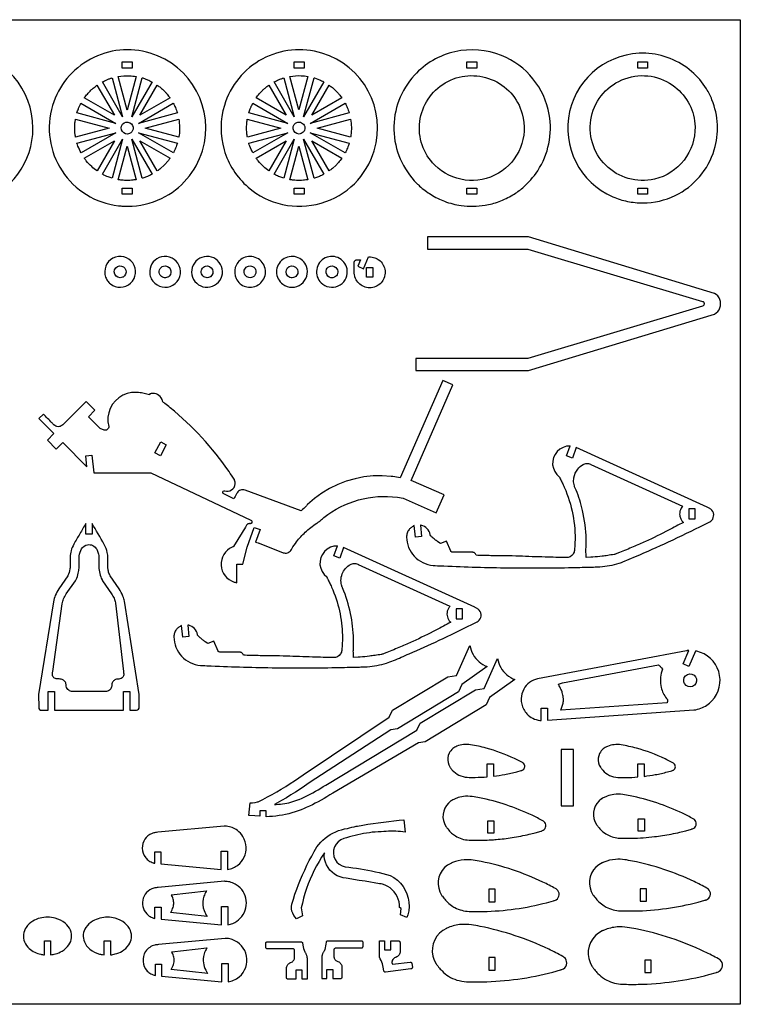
# Model space of a CAD drawing. Extents: x -820 to 920, y -599 to 344.
# Tile 4 of 4: x 230 to 920, y -599 to 344. Entities that reach past the tile are written whole.
import ezdxf

# ---------------------------------------------------------------- set-up
doc = ezdxf.new("R2010")
doc.units = 0
doc.header["$MEASUREMENT"] = 0
doc.layers.get('0').update_dxf_attribs({"linetype": 'CONTINUOUS'})
doc.layers.add('SECTIONCUTEDGES', color=18, linetype='CONTINUOUS')

msp = doc.modelspace()

# ---------------------------------------------------------------- linework, layer by layer
for points in [[(920.1, 343.83), (920.1, -599.45), (-820.09, -599.45), (-820.09, 343.83)], [(653.94, -220.61), (647.94, -220.61), (647.94, -230.18), (653.94, -230.18)], [(830.28, -488.82), (824.28, -488.82), (824.28, -500.77), (830.28, -500.77)]]:
    msp.add_lwpolyline(points, close=True)
at = {"layer": 'SECTIONCUTEDGES'}
for points in [[(106.91, 196.2, 0.325322), (190.75, 168.69, 0.325497), (242.67, 239.99, 0.371858), (178.66, 314.15, 0.371962), (95.97, 261.67, 0.115164), (93.8, 227.63, 0.115322)], [(333.55, 165.08, 0.112364), (365.8, 172.49, 0.210055), (404.98, 218.33, 0.414116), (354.89, 311.78, 0.414311), (261.48, 261.7, 0.221929), (270.56, 198.88, 0.222236), (324.51, 165.58, 0.015157), (328.88, 165.21, 0.014233)], [(448.76, 183.34, 0.254136), (518.66, 168.04, 0.254134), (569.52, 218.35, 0.414116), (519.43, 311.8, 0.414311), (426.02, 261.72, 0.14489), (425.79, 219.18, 0.144775)], [(612.96, 184.49, 0.048565), (623.9, 176.25, 0.045826), (636.93, 169.85, 0.057671), (652.68, 165.83, 0.073449), (675.66, 166.11, 0.049668), (689.07, 169.65, 0.046635), (702.37, 176.08, 0.040326), (711.7, 182.8, 0.072135), (726.08, 199.13, 0.189941), (737.13, 252.9, 0.25932), (691.3, 309.55, 0.152812), (646.7, 313.12, 0.15269), (607.99, 290.62, 0.193513), (588.36, 238.28, 0.193448), (610.42, 186.91, 0.005813), (611.5, 185.86, 0.004363)], [(826.86, 168.3, 0.112364), (857.72, 175.39, 0.210055), (895.21, 219.26, 0.085398), (898.17, 243.23, 0.084063), (892.93, 267.19, 0.042661), (887.69, 277.54, 0.076119), (873.45, 294.26, 0.084192), (852.98, 306.68, 0.084133), (829.55, 311.66, 0.361626), (756.64, 255.95, 0.361673), (798.17, 174.13, 0.05168), (812.07, 169.78, 0.050642)], [(328.44, 250.77), (309.14, 284.2, -0.012176), (313.36, 286.21, -0.019565), (316.05, 287.29, -0.009363), (317.25, 287.69, 0.003121), (318.45, 288.07)], [(332.91, 257.3), (324.29, 289.45, -0.057699), (335.04, 290.12, -0.024823), (341.52, 289.46)], [(337.37, 250.77), (347.37, 288.11, 0.006199), (347.6, 288.05, -0.0186), (347.82, 287.99), (352.47, 286.29, -0.018388), (354.6, 285.29, 0.006129), (356.7, 284.25)], [(492.98, 250.79), (473.68, 284.22, -0.012176), (477.9, 286.23, -0.019565), (480.6, 287.31, -0.009363), (481.79, 287.71, 0.003121), (482.99, 288.09)], [(497.45, 257.32), (488.83, 289.47, -0.057699), (499.58, 290.14, -0.024823), (506.06, 289.48)], [(501.91, 250.79), (511.91, 288.13, 0.006199), (512.14, 288.07, -0.0186), (512.36, 288.01), (517.01, 286.31, -0.018388), (519.14, 285.31, 0.006129), (521.24, 284.27)], [(627.46, 204.51, -0.49076), (637.53, 283.32, -0.490919), (711.25, 253.75, -0.341454), (688.38, 196.73, -0.341597)], [(876.73, 241.3, -0.172631), (866.23, 209.24, -0.173077), (837.89, 191.09, -0.551627), (777.56, 250.94, -0.552179), (857.54, 279.5, -0.11024), (871.42, 262.52, -0.110516)], [(291.85, 268.87, -0.014778), (294.8, 272.63, -0.028539), (298.24, 276.31, -0.018438), (300.38, 278.2, -0.011345), (304.02, 281.06), (320.67, 252.23)], [(345.14, 252.23), (361.78, 281.06, 0.006303), (363.35, 279.93, -0.01891), (364.89, 278.76, -0.017187), (366.73, 277.14, -0.012321), (369.16, 274.72, -0.018926), (371.16, 272.48, -0.012469), (373.97, 268.88)], [(456.39, 268.89, -0.014778), (459.34, 272.65, -0.028539), (462.78, 276.33, -0.018438), (464.92, 278.22, -0.011345), (468.56, 281.08), (485.22, 252.25)], [(509.68, 252.25), (526.32, 281.08, 0.006303), (527.89, 279.95, -0.01891), (529.43, 278.78, -0.017187), (531.27, 277.16, -0.012321), (533.7, 274.74, -0.018926), (535.7, 272.5, -0.012469), (538.51, 268.9)], [(284.84, 254.45, -0.012918), (286.18, 258.32, -0.018758), (287.27, 260.92, -0.010898), (287.97, 262.35, 0.003632), (288.69, 263.77), (322.13, 244.46)], [(343.68, 244.46), (377.12, 263.77, -0.026072), (379.05, 259.73, -0.02074), (380.98, 254.46)], [(449.38, 254.47, -0.012918), (450.72, 258.34, -0.018758), (451.81, 260.94, -0.010898), (452.51, 262.37, 0.003632), (453.23, 263.79), (486.67, 244.48)], [(508.22, 244.48), (541.66, 263.79, -0.026072), (543.58, 259.76, -0.020703), (545.52, 254.48)], [(283.45, 231.38, 0.006429), (283.16, 233.15, -0.01929), (282.91, 234.92), (282.65, 240), (282.91, 245.07, -0.018896), (283.15, 246.84, 0.006298), (283.45, 248.61), (315.61, 240)], [(335.09, 234.72, -0.781821), (328.52, 243.62, -0.781093), (338.5, 238.85, -0.122906), (337.31, 236.37, -0.122447)], [(350.21, 240), (382.36, 248.61, -0.035509), (383.08, 240.71, -0.037792), (382.66, 233.27, -0.007975), (382.52, 232.32, 0.002658), (382.37, 231.38)], [(448, 231.4, 0.006429), (447.7, 233.17, -0.01929), (447.45, 234.94), (447.19, 240.02), (447.45, 245.09, -0.018896), (447.7, 246.86, 0.006298), (447.99, 248.63), (480.15, 240.02)], [(499.6, 234.73, -0.385134), (492.41, 237.32, -0.384041), (494.26, 244.75, -0.445044), (502.47, 242.71, -0.443903)], [(514.75, 240.02), (546.9, 248.63, -0.035509), (547.62, 240.73, -0.037792), (547.2, 233.29, -0.007975), (547.06, 232.34, 0.002658), (546.91, 231.4)], [(288.7, 216.23, -0.020623), (285.81, 222.6, -0.019978), (284.92, 225.08, -0.019766), (284.86, 225.31, 0.006588), (284.8, 225.53), (322.13, 235.53)], [(291.84, 211.11), (320.67, 227.77), (304.03, 198.94, -0.024397), (298.92, 203.08, -0.042082), (293.79, 208.52, -0.010889), (292.8, 209.81, 0.00363)], [(309.14, 195.78), (328.44, 229.22), (318.45, 191.93, -0.012234), (314.7, 193.23, -0.017991), (312.21, 194.26, -0.010478), (310.67, 195.01, 0.003492)], [(347.37, 191.89), (337.37, 229.22), (356.7, 195.75, 0.006248), (354.6, 194.71, -0.018746), (352.47, 193.71), (347.82, 192.01, -0.018599), (347.6, 191.95, 0.006199)], [(343.68, 235.54), (380.98, 225.55, -0.023422), (379.29, 220.86, -0.022807), (377.13, 216.23)], [(361.79, 198.93), (345.14, 227.77), (373.97, 211.12, -0.014529), (370.72, 206.97, -0.022653), (368.44, 204.47), (364.89, 201.24, -0.018394), (363.35, 200.07, 0.006131)], [(453.24, 216.25, -0.020623), (450.35, 222.62, -0.019978), (449.46, 225.1, -0.019766), (449.4, 225.33, 0.006588), (449.34, 225.55), (486.67, 235.55)], [(468.57, 198.96, -0.024397), (463.46, 203.1, -0.042082), (458.33, 208.54, -0.010889), (457.35, 209.83, 0.00363), (456.38, 211.13), (485.22, 227.78)], [(473.68, 195.8), (492.99, 229.24), (483, 191.95, -0.012234), (479.24, 193.25, -0.017991), (476.75, 194.28, -0.010478), (475.21, 195.03, 0.003492)], [(511.91, 191.91), (501.91, 229.24), (521.24, 195.77, 0.006248), (519.14, 194.72, -0.018746), (517.01, 193.73), (512.36, 192.03, -0.018599), (512.14, 191.97, 0.006199)], [(508.22, 235.56), (545.52, 225.57, -0.023422), (543.83, 220.88, -0.022807), (541.67, 216.25)], [(526.33, 198.95), (509.68, 227.78), (538.51, 211.14, -0.014529), (535.26, 206.99, -0.022653), (532.98, 204.49), (529.43, 201.26, -0.018394), (527.89, 200.09, 0.006131)], [(324.29, 190.54), (332.91, 222.7), (341.52, 190.55, -0.013089), (337.14, 190.01, -0.036535), (330.41, 189.85, -0.015577), (327.69, 190.07, -0.012352)], [(488.83, 190.56), (497.45, 222.72), (506.06, 190.57, -0.013089), (501.68, 190.03, -0.036535), (494.95, 189.87, -0.015577), (492.24, 190.09, -0.012352)], [(316.8, 90.86, 0.875865), (338.26, 110.8, 0.875175), (312.32, 97.18, 0.066567), (314.13, 93.73, 0.066175)], [(359.31, 91.33, 0.379539), (378.91, 91.09, 0.379687), (381.48, 110.51, 0.173657), (373.52, 116.36, 0.170819), (363.49, 115.86, 0.163652), (356.63, 109.94, 0.156929), (354.55, 100.75, 0.095178), (356, 95.68, 0.091539)], [(399.49, 91.33, 0.721922), (423.91, 105.08, 0.721529), (396.11, 108.66, 0.161758), (394.92, 99.44, 0.161493)], [(442.9, 114.89, 0.18616), (436.46, 106.53, 0.183377), (437.25, 95.86, 0.110679), (441.05, 90.93, 0.201186), (452.07, 87.57, 0.481079), (464.58, 106.96, 0.48086)], [(481.9, 90.43, 0.331987), (499.56, 90.41, 0.331772), (504.61, 107.34, 0.501759), (481.93, 114.1, 0.501516)], [(520.17, 90.43, 0.311571), (536.91, 89.79, 0.311041), (543.47, 105.23, 0.525505), (521.09, 114.74, 0.524889)], [(328.4, 97.02, -0.40369), (321.03, 99.97, -0.406894), (323.73, 107.38, -0.358958), (330.7, 105.67, -0.355487), (330.39, 98.44, -0.056856), (329.47, 97.61, -0.057759)], [(371.45, 97.02, -0.167832), (367.56, 96.86, -0.173437), (364.53, 99.09, -0.243707), (363.93, 104.28, -0.244139), (367.81, 107.76, -0.337448), (374.17, 105.07, -0.338313), (373.25, 98.24, -0.047911), (372.35, 97.5, -0.054789)], [(411.88, 97.14, -0.439529), (404.1, 100.35, -0.443818), (407.99, 107.76, -0.36461), (414.55, 104.6, -0.361552), (412.59, 97.55, -0.021025), (412.24, 97.33, -0.021405)], [(453.01, 97.14, -0.439529), (445.23, 100.35, -0.443818), (449.13, 107.76, -0.136084), (452.08, 107.7, -0.127388), (454.76, 106.07, -0.098957), (455.81, 104.45, -0.12042), (456.2, 101.67, -0.128999), (455.19, 98.96, -0.130996)], [(485.5, 100.05, -0.393248), (488.16, 107.31, -0.392669), (495.6, 105.2, -0.436091), (493.32, 97.2, -0.435495)], [(531.46, 97.14, -0.318573), (525.03, 98.23, -0.315342), (523.88, 104.71, -0.235508), (527.79, 107.82, -0.318805), (533.86, 105.2, -0.211921), (534.45, 100.64, -0.211232)], [(256.47, -59.07), (264.87, -67.48), (271.17, -61.19), (294.43, -84.48), (293.37, -74.02), (299.14, -73.44), (300.87, -90.33), (355.71, -90.33), (451.41, -135.52, -0.168887), (452.34, -136.51, -0.362921), (451.73, -138.7, -0.089504), (451.17, -138.95, -0.079719), (450.5, -139, 0.015746), (449.61, -138.97, 0.104795), (448.61, -139.16, 0.167951), (447.1, -140.54, -0.009744), (443.07, -147.59), (434.79, -160.96, -0.104608), (434.53, -161.1, 0.035992), (433.43, -161.51, 0.3096), (422.91, -178.88, 0.310426), (435.3, -194.91, 0.017896), (436.29, -195.19, 0.01187), (437.81, -195.53), (437.81, -177.85), (443.81, -177.85), (447.86, -161.37), (454.53, -142.57), (460.18, -144.58), (455.91, -156.61, -0.0051), (458.32, -157.37, -0.011435), (459.39, -157.74), (482.33, -166.78, 0.161502), (486.41, -166.91, 0.169689), (489.58, -164.63, 0.018768), (490.67, -162.94, -0.030198), (495.17, -156.28, -0.042786), (503.42, -147.27, -0.036783), (514.54, -138.45, -0.013895), (515.72, -137.69, 0.025116), (516.88, -136.91, 0.025774), (518.43, -135.62, -0.018155), (521.28, -133.18, -0.204103), (591.68, -113.72), (597.38, -114.66), (628.93, -128.46), (636.43, -111.31), (604.88, -97.51), (644.93, -5.93), (635.36, -1.72), (594.36, -95.04, -0.002171), (587.48, -93.94, 0.013028), (585.75, -93.7), (577.06, -93.12), (568.36, -93.3), (559.7, -94.22), (551.16, -95.9), (542.79, -98.31), (534.66, -101.44), (526.84, -105.26), (519.38, -109.74), (512.33, -114.86), (505.75, -120.56, 0.013028), (504.52, -121.79, -0.002171), (499.7, -126.82), (445.8, -106.86, 0.161142), (441.49, -106.86, 0.167596), (438.2, -109.38, 0.03262), (437.54, -110.51, -0.002417), (435.21, -115.19), (424.95, -110.05, -0.162704), (424.54, -109.38, -0.252017), (424.96, -107.88, -0.283369), (426.54, -107.47, 0.098494), (429.52, -107.78, 0.501374), (435.86, -97.41, 0.048434), (435.24, -96.2, 0.007698), (430.49, -89.1, 0.069513), (374.18, -27.87, 0.005338), (369.11, -23.79, 0.010401), (366.45, -21.78, -0.035073), (366.7, -21.33, 0.136057), (366.78, -21.07, 0.100505), (366.75, -20.89, 0.016455), (366.32, -19.88, 0.341491), (355.79, -14.41, 0.016455), (354.7, -14.65, 0.112005), (354.55, -14.72, 0.134653), (354.45, -14.87, -0.022312), (354.17, -15.55, 0.028235), (349.07, -14.16, 0.028606), (343.92, -13.37, 0.006314), (342.31, -13.24, 0.013802), (341.58, -13.21), (337.16, -13.39), (332.83, -14.32), (328.73, -15.96), (324.96, -18.28), (321.64, -21.2), (318.86, -24.65), (316.71, -28.51), (315.24, -32.68), (314.5, -37.05), (314.51, -41.47), (315.27, -45.83, -0.120312), (314.93, -47.49, -0.115005), (313.83, -48.88, -0.125142), (312.39, -49.52, -0.119875), (310.75, -49.41), (306.92, -47.92), (295.75, -36.65), (302.09, -30.33), (293.69, -21.91), (271.2, -44.38, -0.145804), (267.98, -45.99, -0.210214), (263.48, -44.88, -0.016381), (263.29, -44.72, -0.008191), (262.91, -44.38, -0.009829), (260.83, -42.35, 0.001638), (252.64, -34.09), (248.39, -38.33), (262.8, -52.76)], [(763.01, -65.93), (759.39, -76.13), (753.74, -74.13), (757.13, -64.57, -0.009124), (754.89, -64.73, 0.035207), (753.69, -64.88), (750.39, -65.9), (747.38, -67.58), (744.78, -69.85), (742.7, -72.61), (741.25, -75.74), (740.47, -79.1), (740.4, -82.55), (741.05, -85.94), (742.38, -89.12), (744.35, -91.95), (746.86, -94.32, -0.066761), (747.15, -94.86, 0.023228), (747.6, -95.9, 0.00512), (749.59, -99.92, -0.014428), (751.51, -103.96, -0.05613), (759.73, -130.36, -0.057387), (761.76, -157.34, -0.014084), (761.26, -164.58, -0.122169), (760.03, -168.09, -0.258679), (753.44, -171.54, -0.000991), (733.13, -171.01, -0.003047), (708.34, -170.16, 0.006155), (694.98, -169.79, 0.003714), (688.15, -169.74, -0.004918), (681.32, -169.67, -0.002398), (674.2, -169.49, 0.000799), (667.08, -169.28, 0.028598), (666.49, -167.95, 0.161536), (665.25, -166.74, 0.057098), (664.67, -166.53, 0.047308), (663.94, -166.43), (644.82, -166.41, -0.081624), (643.88, -166.15, -0.074835), (642.99, -165.56, -0.020482), (642.82, -165.4, -0.045194), (642.75, -165.31), (638.76, -155.68), (633, -158.07), (630.46, -156.32, -0.013865), (627.55, -154.11, -0.012477), (624.45, -151.49, 0.009145), (623.51, -150.69, -0.096768), (623.32, -150.45, -0.120073), (623.23, -150.09, 0.047499), (623.15, -149.43, 0.141524), (620.17, -143.79, 0.141524), (614.65, -140.62, 0.016567), (614.2, -140.52, -0.005522), (613.76, -140.44), (614.87, -151.34), (608.9, -151.95), (607.76, -140.75, 0.004185), (605.14, -142.53, 0.073254), (602.91, -144.62, 0.086359), (601.07, -147.98, 0.085895), (600.47, -151.79, 0.185891), (607.89, -170.22, 0.184789), (625.84, -179.01, 0.011293), (627.93, -179.15, -0.000025), (636.28, -179.52, 0.008067), (698.31, -181.29, 0.008217), (759.23, -181.04, 0.002829), (768.69, -180.79, -0.003431), (778.15, -180.55, 0.003607), (783.8, -180.41, 0.010952), (785.66, -180.31, 0.027349), (794.96, -179.08, 0.02735), (804.07, -176.85, 0.005477), (806.45, -176.1, 0.010711), (807.65, -175.68), (819.8, -170.5, 0.007095), (851.46, -156.34, 0.006478), (885.69, -139.9, 0.004958), (890.82, -137.29, 0.090397), (892.76, -135.78, 0.435157), (891.78, -125.03, 0.037419), (890.92, -124.46, 0.014223), (888.52, -123.21)], [(772.34, -171.46, 0.001819), (772.32, -166.72, -0.005457), (772.34, -161.98, -0.002886), (772.42, -157.96, 0.011204), (772.44, -153.94, 0.052143), (769.01, -126.22, 0.039562), (762.91, -106.9, 0.012267), (761.76, -104.27, -0.029577), (761.2, -102.83, -0.04675), (760.63, -100.32, -0.071998), (760.71, -95.04, -0.130192), (764.43, -86.63, -0.098727), (769.56, -82.33, -0.115272), (773.01, -81.37, -0.115868), (776.51, -82.04, -0.017826), (776.8, -82.18, 0.011527), (777.09, -82.33), (864.8, -122.33, 0.086005), (862.68, -125.89, 0.126445), (862.08, -131.13, 0.074265), (862.99, -134.21, 0.074279), (864.75, -136.88, 0.020408), (865.16, -137.31, -0.006802), (865.59, -137.72, -0.004642), (851.47, -145.22, -0.012634), (829.34, -156.01, -0.006479), (817.49, -161.24, -0.005939), (804.43, -166.61, 0.001973), (801.08, -167.96, -0.028047), (800.22, -168.26, -0.026718), (799.2, -168.49, -0.004531), (793.11, -169.46, -0.00906), (787.82, -170.16, -0.005336), (778.8, -171.09, -0.019134), (777.87, -171.14, -0.021054), (777.02, -171.11)], [(299.35, -138.72), (299.35, -149.19), (293.35, -149.19), (293.35, -138.71, -0.001265), (287.57, -148.65, 0.003794), (281.84, -158.62, 0.058244), (279.21, -164.86, 0.063092), (278.24, -171.05, 0.016618), (278.27, -178.4, -0.039019), (278.11, -182.36, -0.08946), (276.13, -188.8, -0.007435), (276.04, -188.97, -0.011972), (275.98, -189.07), (267.47, -201.48, 0.048899), (264.1, -207.71, 0.053441), (262.25, -213.92), (248.15, -302.8), (248.17, -315.09, 0.185957), (249.1, -316.93, 0.172664), (251.14, -317.77, 0.016956), (253.31, -317.81, -0.004396), (257.35, -317.77), (257.35, -299.84), (263.35, -299.84), (263.35, -317.77), (329.35, -317.77), (329.35, -299.84), (335.35, -299.84), (335.35, -317.77), (341.86, -317.76, 0.185813), (343.7, -316.83, 0.172664), (344.54, -314.78), (344.54, -302.75), (330.24, -213.28, 0.048631), (328.85, -208.48, 0.053476), (325.16, -201.48), (316.66, -189.08, -0.042369), (315.87, -187.51, -0.05136), (314.7, -183.47, -0.022282), (314.5, -181.95, -0.018567), (314.4, -180.1, -0.006146), (314.38, -171.93, 0.052443), (313.88, -166.73, 0.080341), (310.91, -158.83, 0.0006)], [(262.23, -286.04, -0.187835), (261.27, -282.95, -0.028282), (261.41, -281.86, 0.010555), (261.59, -280.77), (270.68, -215.65, -0.055767), (272.03, -211.07, -0.048899), (274.61, -206.3), (283.31, -193.61, 0.039283), (284.63, -191.05, 0.054551), (286.42, -185, 0.021912), (286.71, -182.8, 0.018988), (286.85, -180.23, 0.00723), (286.85, -171.97, -0.03342), (286.96, -169.91, -0.101204), (289.22, -163.12, -0.223836), (294.94, -159.14, -0.159962), (299.98, -159.9, -0.155534), (303.71, -163.57, -0.055982), (305.22, -167.4, -0.058348), (305.79, -171.3, -0.012826), (305.81, -175.77, 0.009225), (305.79, -180.23, 0.056267), (306.63, -186.81, 0.058965), (308.85, -192.74, 0.007426), (309.13, -193.28, 0.011972), (309.32, -193.6), (318.02, -206.29, -0.04427), (320.33, -210.48, -0.04711), (321.75, -214.75, -0.004249), (321.79, -214.93, -0.011983), (321.8, -215), (329.35, -280.77, -0.002653), (329.62, -282.95, -0.124044), (329.37, -284.9, -0.265958), (325.91, -287.67, -0.032026), (323.83, -287.87, 0.095423), (321.79, -288.32, 0.129798), (319.39, -290.22, 0.129739), (318.23, -293.05, 0.026744), (318.14, -294.21, -0.059933), (317.98, -295.37, -0.165101), (315.89, -298.49, -0.156708), (312.19, -299.81), (280.51, -299.81, -0.145829), (277.02, -298.65, -0.209993), (274.57, -294.6, -0.017729), (274.42, -293.09, 0.079747), (274.09, -291.6, 0.142824), (272.03, -288.96, 0.142126), (268.86, -287.83, 0.022063), (266.94, -287.8, -0.046173), (265.02, -287.67, -0.187835)], [(540.19, -161.69), (536.57, -171.89), (530.92, -169.89), (534.31, -160.33, -0.009124), (532.07, -160.49, 0.035207), (530.88, -160.64), (527.58, -161.66), (524.56, -163.34), (521.96, -165.61), (519.89, -168.37), (518.43, -171.5), (517.65, -174.86), (517.58, -178.31), (518.23, -181.7), (519.57, -184.88), (521.53, -187.71), (524.04, -190.08, -0.066761), (524.33, -190.62, 0.023228), (524.78, -191.66, 0.00512), (526.78, -195.68, -0.014428), (528.69, -199.72, -0.048624), (536.2, -222.62, -0.049876), (539.01, -245.94, -0.030084), (538.43, -260.41, -0.121138), (537.21, -263.85, -0.258679), (530.63, -267.3, -0.000991), (510.31, -266.77, -0.003047), (485.52, -265.92, 0.006155), (472.17, -265.55, 0.003714), (465.34, -265.5, -0.004918), (458.5, -265.43, -0.002398), (451.38, -265.25, 0.000799), (444.26, -265.05, 0.028598), (443.67, -263.71, 0.161536), (442.44, -262.5, 0.057098), (441.86, -262.29, 0.047308), (441.12, -262.19), (422, -262.17, -0.081624), (421.06, -261.91, -0.074835), (420.17, -261.32, -0.020482), (420, -261.16, -0.045194), (419.94, -261.07), (415.94, -251.44), (410.19, -253.83), (407.64, -252.08, -0.011091), (405.18, -250.23, -0.011091), (402.8, -248.27), (400.5, -246.21, -0.121972), (400.41, -245.85, 0.047985), (400.34, -245.19, 0.141524), (397.36, -239.55, 0.141524), (391.83, -236.38, 0.016567), (391.39, -236.29, -0.005522), (390.94, -236.2), (392.05, -247.1), (386.08, -247.71), (384.94, -236.51, 0.004185), (382.32, -238.29, 0.073254), (380.09, -240.38, 0.086359), (378.25, -243.74, 0.085895), (377.66, -247.55, 0.185891), (385.08, -265.98, 0.184789), (403.03, -274.77, 0.011293), (405.11, -274.91, -0.000025), (413.46, -275.28, 0.008067), (475.5, -277.05, 0.008217), (536.42, -276.8, 0.002829), (545.88, -276.55, -0.003431), (555.33, -276.31, 0.003607), (560.99, -276.17, 0.010952), (562.85, -276.07, 0.027349), (572.15, -274.84, 0.02735), (581.26, -272.61, 0.027608), (587.86, -270.2, 0.001457), (603.05, -263.63, 0.006478), (631.64, -250.71, 0.005861), (662.88, -235.66, 0.004958), (668, -233.05, 0.090397), (669.95, -231.54, 0.435157), (668.97, -220.79, 0.037419), (668.11, -220.22, 0.014223), (665.71, -218.97)], [(549.53, -267.22, 0.001819), (549.51, -262.48, -0.005457), (549.53, -257.74, -0.002886), (549.61, -253.72, 0.011204), (549.62, -249.7, 0.047407), (546.8, -224.94, 0.04637), (539.25, -200.62, 0.01538), (538.8, -199.61, -0.033729), (538.38, -198.59, -0.046038), (537.88, -196.42, -0.033905), (537.67, -193.4, -0.09514), (538.87, -187.11, -0.171112), (546.75, -178.09, -0.11859), (550.14, -177.12, -0.115868), (553.69, -177.8, -0.017826), (553.99, -177.94, 0.011527), (554.28, -178.09), (641.98, -218.09, 0.037617), (640.49, -220.26, 0.075158), (639.48, -222.78, 0.125786), (639.6, -228.29, 0.125822), (642.34, -233.07, 0.01533), (642.56, -233.28, -0.00511), (642.77, -233.48, -0.004642), (628.65, -240.98, -0.012634), (606.52, -251.77, -0.006479), (594.67, -257, -0.005939), (581.61, -262.37, 0.001973), (578.26, -263.72, -0.028047), (577.41, -264.02, -0.026718), (576.39, -264.25, -0.004531), (570.3, -265.22, -0.00906), (565, -265.92, -0.005336), (555.98, -266.85, -0.019134), (555.05, -266.9, -0.021054), (554.21, -266.87)], [(729.34, -327.57), (729.34, -315.74), (735.34, -315.74), (735.34, -327.22), (875.73, -317.44, 0.064499), (882.27, -315.84, 0.11269), (892.94, -308.65, 0.26871), (899.42, -280.71, 0.268886), (878.41, -261.2, 0.009244), (877.85, -261.09, -0.003081), (877.29, -260.98), (870.79, -275.84), (865.29, -273.43), (870.94, -260.53, 0.007419), (869.24, -260.64, 0.015637), (868.44, -260.73), (725.95, -287.53, 0.213773), (712.73, -297.59, 0.112076), (710.21, -306.45, 0.072907), (710.73, -312.02, 0.130867), (715.76, -321.26, 0.087354), (721.41, -325.45, 0.087328), (728.16, -327.46, 0.008463), (728.75, -327.51, -0.002821)], [(748.11, -317.78), (750.41, -311.11, 0.033242), (750.6, -310.07, 0.018338), (750.75, -308.16, 0.037378), (750.7, -306.59, 0.017912), (750.24, -303.35, 0.022888), (749.66, -300.82, 0.034926), (749.09, -299.22, 0.01324), (747.58, -295.97, -0.004413), (746, -292.74, 0.006445), (747.97, -292.13, -0.019338), (749.95, -291.57), (841.71, -274.3), (842.79, -275.19, -0.018379), (843.81, -276.15, -0.018378), (844.75, -277.19), (845.62, -278.29), (844.86, -280.38, 0.139305), (844.35, -295.96, 0.102133), (849.38, -306.45, 0.033661), (849.97, -307.12, -0.097619), (850.23, -307.52, -0.082482), (850.32, -307.89, -0.025939), (850.34, -309.09, -0.02594), (850.29, -309.61, -0.012951), (850.12, -310.64)], [(865.92, -288.62, -0.860276), (878.13, -287.69, -0.859535), (866.74, -292.2, -0.075538), (866.06, -290.48, -0.075109)], [(677.82, -381.48), (677.82, -368.93), (683.82, -368.93), (683.82, -380.88, 0.01908), (694.56, -379.27, 0.017443), (706.15, -376.65), (710.35, -375.49, -0.038389), (711.17, -375.21, 0.080703), (711.96, -374.86, 0.501374), (712.38, -368.59, 0.054447), (711.38, -367.91, 0.011126), (703.84, -364.09, 0.045142), (676.63, -353.97, 0.025718), (661.8, -350.74, 0.068137), (655.09, -350.56, 0.069566), (648.72, -352.18, 0.072806), (644.76, -354.51, 0.110709), (641.21, -358.96), (640.4, -361.09), (639.95, -363.33), (639.89, -365.62), (640.22, -367.88), (640.92, -370.05), (641.99, -372.07, 0.021357), (642.63, -372.98, 0.014133), (644.31, -375.05, 0.103358), (650.67, -379.92, 0.100305), (658.68, -381.94, 0.015529), (666.15, -382.06, 0.017374)], [(821.96, -381.65), (821.96, -369.1), (827.96, -369.1), (827.96, -381.05, 0.01908), (838.71, -379.44, 0.017443), (850.3, -376.82), (854.5, -375.66, -0.038389), (855.32, -375.38, 0.080703), (856.11, -375.03, 0.501374), (856.53, -368.77, 0.054447), (855.53, -368.08, 0.011126), (847.99, -364.27, 0.045142), (820.78, -354.14, 0.025718), (805.95, -350.92, 0.068137), (799.24, -350.74, 0.069566), (792.87, -352.35, 0.072806), (788.91, -354.68, 0.110709), (785.36, -359.13), (784.54, -361.27), (784.1, -363.51), (784.04, -365.79), (784.37, -368.05), (785.07, -370.22), (786.14, -372.24, 0.021357), (786.78, -373.15, 0.014133), (788.46, -375.22, 0.103358), (794.82, -380.09, 0.100305), (802.83, -382.11, 0.015529), (810.3, -382.23, 0.017374)], [(647.25, -438.15, 0.065635), (653.41, -440.96, 0.062601), (660.4, -442.18, 0.012318), (667.7, -442.35, 0.017265), (683.62, -441.76, 0.006228), (686.38, -441.53, 0.002281), (693.91, -440.77, 0.012938), (701.6, -439.76, 0.018394), (718.05, -436.53, 0.00332), (720.88, -435.85, 0.00332), (723.69, -435.13), (729.29, -433.58, -0.044724), (730.06, -433.33, 0.087071), (731.44, -432.74, 0.501374), (732, -424.39, 0.052991), (730.9, -423.63, 0.012578), (720.62, -418.39, 0.062543), (670.36, -401.66, 0.01309), (663.41, -400.46, 0.069731), (654.9, -400.42, 0.049289), (648.48, -401.95, 0.034019), (645.63, -403.15, 0.017944), (643.7, -404.21, 0.01715), (642.99, -404.67), (640.65, -406.61), (638.67, -408.93), (637.11, -411.55), (636.02, -414.39), (635.42, -417.38), (635.34, -420.42), (635.78, -423.43), (636.72, -426.33), (638.14, -429.03, 0.030734), (639.04, -430.26, -0.007019), (640, -431.44, 0.03989), (643.62, -435.38, 0.046849)], [(793.1, -437.2, 0.113994), (804.74, -440.27, 0.012132), (816.15, -440.34, 0.014603), (827.21, -439.82, 0.007186), (838.04, -438.83, 0.012938), (845.73, -437.82, 0.018394), (862.19, -434.59, 0.00332), (865.01, -433.91, 0.00332), (867.82, -433.19), (873.42, -431.64, -0.044724), (874.19, -431.38, 0.087071), (875.57, -430.8, 0.501374), (876.14, -422.45, 0.052991), (875.04, -421.69, 0.012578), (864.75, -416.45, 0.062543), (814.5, -399.72, 0.01309), (807.54, -398.52, 0.069731), (799.03, -398.48, 0.049289), (792.61, -400, 0.034019), (789.77, -401.21, 0.017944), (787.83, -402.27, 0.01715), (787.13, -402.73), (784.78, -404.67), (782.8, -406.99), (781.24, -409.6), (780.15, -412.45), (779.56, -415.43), (779.48, -418.48), (779.91, -421.49), (780.86, -424.39), (782.27, -427.08, 0.030734), (783.17, -428.31, -0.007019), (784.13, -429.5, 0.03239), (787.09, -432.81, 0.073161)], [(359.25, -464.27), (359.25, -453.49), (365.25, -453.49), (365.25, -464.81), (423.02, -470.32), (423.03, -452.83), (429.03, -452.83), (429.02, -470.32, 0.058887), (434.47, -468.7, 0.065177), (438.88, -466.08, 0.240046), (446.82, -448.9, 0.12491), (443.82, -438.76, 0.102014), (438.44, -432.85, 0.130819), (427.98, -428.82, 0.015031), (426.81, -428.72, 0.020693), (425.95, -428.72), (362.25, -434.69, 0.017857), (359.95, -434.91, 0.060909), (356.81, -435.72, 0.314705), (347.35, -449.91, 0.162733), (350.63, -459.02, 0.077301), (353.81, -461.98, 0.074747), (357.87, -463.92, 0.017668), (358.56, -464.1, -0.005889)], [(646.74, -506.81, 0.113994), (660.44, -510.41, 0.012132), (673.85, -510.5, 0.059829), (734.65, -502.08), (741.24, -500.26, -0.044724), (742.14, -499.96, 0.087071), (743.77, -499.27, 0.501374), (744.43, -489.45, 0.052991), (743.13, -488.56, 0.012578), (731.03, -482.39, 0.062543), (671.91, -462.71, 0.009794), (664.42, -461.37, 0.06036), (655.61, -461.05, 0.075913), (644.56, -463.7, 0.006314), (643.36, -464.2, 0.013802), (642.82, -464.46), (639.71, -466.25), (636.95, -468.54), (634.62, -471.26), (632.79, -474.34), (631.51, -477.68), (630.81, -481.2), (630.71, -484.78), (631.23, -488.33), (632.33, -491.73), (634, -494.9, 0.027175), (634.74, -495.92, -0.003463), (636.19, -497.75, 0.032859), (639.76, -501.74, 0.053889), (644.71, -505.64, 0.018728)], [(791.68, -506.33, 0.113994), (805.38, -509.93, 0.012132), (818.79, -510.02, 0.059829), (879.59, -501.6), (886.18, -499.78, -0.044724), (887.08, -499.48, 0.087071), (888.71, -498.8, 0.501374), (889.37, -488.97, 0.052991), (888.07, -488.08, 0.012578), (875.97, -481.91, 0.062543), (816.85, -462.23, 0.009794), (809.36, -460.89, 0.06036), (800.55, -460.57, 0.075913), (789.5, -463.22, 0.006314), (788.3, -463.72, 0.013802), (787.76, -463.98), (784.65, -465.77), (781.89, -468.06), (779.57, -470.78), (777.73, -473.86), (776.45, -477.2), (775.75, -480.72), (775.65, -484.3), (776.17, -487.85), (777.27, -491.25), (778.94, -494.42, 0.027175), (779.68, -495.44, -0.003463), (781.13, -497.27, 0.032859), (784.7, -501.26, 0.053889), (789.66, -505.16, 0.018728)], [(359.52, -517.19), (359.51, -506.41), (365.52, -506.41), (365.52, -517.73), (423.29, -523.24), (423.29, -505.75), (429.29, -505.75), (429.29, -523.24, 0.05147), (434.08, -521.9, 0.107286), (441.28, -517.06, 0.22512), (446.98, -500.06, 0.225076), (437.42, -484.89, 0.064795), (432.54, -482.61, 0.064771), (427.24, -481.66, 0.006019), (426.51, -481.64, 0.014702), (426.21, -481.64), (362.52, -487.62, 0.006887), (360.56, -487.78, 0.045852), (358.36, -488.2, 0.281417), (347.85, -499.69, 0.281163), (353.28, -514.3, 0.07581), (356.94, -516.38, 0.02872)], [(375.1, -494.51), (408.88, -490.85, 0.024374), (407.33, -493.65, 0.064007), (405.72, -498.38, 0.139677), (406.59, -509.66, 0.069878), (409.6, -515.27), (374.48, -511.51, 0.036811), (375.99, -508.93, 0.086534), (377.36, -504.22, 0.075433), (377.19, -499.73, 0.075591), (375.69, -495.51, 0.014453), (375.4, -495.01, -0.004817)], [(259.63, -552.05, 0.027943), (264.14, -551.19, 0.074409), (270.72, -548.46, 0.105275), (277.11, -542.49, 0.255238), (278.64, -528.56, 0.127924), (273.49, -521.71, 0.103344), (264.07, -516.97, 0.127001), (249.51, -516.87, 0.074208), (242.54, -519.76, 0.105274), (236.15, -525.72, 0.255238), (234.62, -539.65, 0.117284), (239.17, -545.98, 0.126578), (250.28, -551.51, 0.01237), (251.75, -551.78, 0.009766), (253.63, -552.05), (253.63, -538.51), (259.63, -538.51)], [(310.94, -552.11), (310.94, -538.57), (316.94, -538.57), (316.94, -552.11, 0.027943), (321.44, -551.25, 0.074409), (328.03, -548.52, 0.105275), (334.41, -542.55, 0.255238), (335.95, -528.62, 0.127924), (330.8, -521.77, 0.103344), (321.37, -517.03, 0.127001), (306.81, -516.93, 0.074208), (299.84, -519.82, 0.105274), (293.46, -525.79, 0.255238), (291.92, -539.71, 0.127924), (297.07, -546.57, 0.103344), (306.5, -551.3, 0.01993), (307.95, -551.63, 0.009773)], [(640.7, -572.52, 0.065635), (648.75, -576.19, 0.062601), (657.88, -577.78, 0.00767), (662.21, -577.92, 0.008632), (673.07, -577.91, 0.059829), (740.62, -568.57), (747.94, -566.54, -0.044724), (748.95, -566.21, 0.087071), (750.75, -565.45, 0.501374), (751.49, -554.53, 0.052991), (750.05, -553.54, 0.012578), (736.61, -546.68, 0.062543), (670.91, -524.82, 0.009794), (662.59, -523.33, 0.06036), (652.8, -522.97, 0.075913), (640.52, -525.92, 0.006314), (639.19, -526.48, 0.013802), (638.59, -526.76), (635.14, -528.75), (632.07, -531.29), (629.48, -534.32), (627.45, -537.74), (626.02, -541.45), (625.24, -545.36), (625.14, -549.34), (625.71, -553.28), (626.94, -557.07), (628.79, -560.59, 0.027175), (629.61, -561.72, -0.003463), (631.22, -563.75, 0.02583), (634.44, -567.44, 0.060935)], [(792.18, -576.21, 0.113994), (807.4, -580.21, 0.012132), (822.31, -580.31, 0.059829), (889.86, -570.96), (897.18, -568.93, -0.044724), (898.18, -568.6, 0.087071), (899.99, -567.84, 0.501374), (900.72, -556.92, 0.052991), (899.28, -555.93, 0.012578), (885.84, -549.08, 0.062543), (820.15, -527.21, 0.009794), (811.82, -525.72, 0.06036), (802.04, -525.36, 0.075913), (789.75, -528.31, 0.006314), (788.42, -528.87, 0.013802), (787.82, -529.15), (784.37, -531.14), (781.31, -533.68), (778.72, -536.71), (776.68, -540.13), (775.25, -543.85), (774.47, -547.75), (774.37, -551.73), (774.94, -555.67), (776.17, -559.46), (778.03, -562.98, 0.027175), (778.84, -564.11, -0.003463), (780.45, -566.14, 0.02583), (783.67, -569.84, 0.060935), (789.93, -574.91, 0.018728)], [(359.95, -571.82), (359.95, -561.04), (365.95, -561.04), (365.95, -572.35), (423.72, -577.87), (423.72, -560.38), (429.72, -560.38), (429.72, -577.87, 0.054018), (434.75, -576.43, 0.081618), (440.32, -573.01, 0.2679), (447.19, -553.24, 0.268121), (433.5, -537.42, 0.054446), (428.87, -536.36, 0.03773), (426.65, -536.27), (362.95, -542.24, 0.006828), (360.76, -542.43, 0.037221), (359.46, -542.65, 0.183434), (350.62, -548.83, 0.35573), (352.21, -567.57, 0.075243), (355.61, -570.16, 0.069161)], [(375.54, -549.14), (409.31, -545.48, 0.027034), (407.61, -548.59, 0.073462), (406.01, -553.8, 0.089732), (406.21, -561.55, 0.092349), (409.08, -568.53, 0.014896), (409.55, -569.22, -0.004965), (410.04, -569.9), (374.91, -566.13, 0.036811), (376.42, -563.56, 0.086534), (377.8, -558.85, 0.075433), (377.62, -554.36, 0.075591), (376.13, -550.14, 0.014453), (375.84, -549.63, -0.004817)]]:
    msp.add_lwpolyline(points, format="xyb", close=True, dxfattribs=at)
for points in [[(328.17, 297.47), (328.17, 303.47), (337.73, 303.47), (337.73, 297.47)], [(492.71, 297.49), (492.71, 303.49), (502.27, 303.49), (502.27, 297.49)], [(658.22, 303.48), (667.78, 303.48), (667.78, 297.48), (658.22, 297.48)], [(821.81, 303.48), (831.37, 303.48), (831.37, 297.48), (821.81, 297.48)], [(328.17, 176.53), (328.17, 182.53), (337.73, 182.53), (337.73, 176.53)], [(492.71, 176.55), (492.71, 182.55), (502.27, 182.55), (502.27, 176.55)], [(658.22, 176.54), (658.22, 182.54), (667.78, 182.54), (667.78, 176.54)], [(821.81, 176.54), (821.81, 182.54), (831.37, 182.54), (831.37, 176.54)], [(609.46, 7.77), (717.25, 7.77), (895.51, 61.82), (897.14, 62.93), (898.56, 64.32), (899.7, 65.95), (900.55, 67.77), (901.07, 69.72), (901.25, 71.73), (901.07, 73.75), (900.55, 75.7), (899.7, 77.52), (898.56, 79.15), (897.14, 80.54), (895.51, 81.65), (717.25, 135.7), (620.63, 135.7), (620.63, 124.07), (716.66, 124.07), (884.03, 73.93), (884.44, 73.72), (884.8, 73.43), (885.09, 73.07), (885.31, 72.65), (885.45, 72.2), (885.49, 71.73), (885.45, 71.26), (885.31, 70.81), (885.09, 70.4), (884.8, 70.04), (884.44, 69.75), (884.03, 69.54), (716.66, 19.4), (609.46, 19.4)], [(554.72, 91.34), (553.77, 92.39), (552.92, 93.52), (552.18, 94.74), (551.56, 96.03), (551.06, 97.39), (550.86, 98.09), (550.57, 99.53), (550.42, 101.02), (550.4, 111.4), (550.41, 111.64), (550.45, 111.88), (550.51, 112.12), (550.6, 112.35), (550.7, 112.56), (550.84, 112.77), (550.99, 112.96), (551.16, 113.13), (551.34, 113.28), (551.55, 113.42), (551.76, 113.53), (551.99, 113.62), (556.33, 113.61), (553.75, 107.69), (559.24, 105.29), (564.15, 116.51), (565.92, 116.53), (567.41, 116.38), (568.85, 116.08), (570.24, 115.65), (570.91, 115.39), (572.2, 114.76), (573.42, 114.02), (574, 113.61), (575.09, 112.71), (576.09, 111.71), (577, 110.61), (577.79, 109.44), (578.15, 108.82), (578.77, 107.53), (579.27, 106.17), (579.63, 104.76), (579.85, 103.29), (579.91, 102.54), (579.91, 101.02), (579.76, 99.53), (579.47, 98.09), (579.27, 97.39), (578.77, 96.03), (578.47, 95.38), (577.79, 94.12), (577, 92.94), (576.09, 91.85), (575.09, 90.85), (574, 89.95), (573.42, 89.53), (572.2, 88.79), (570.91, 88.17), (569.55, 87.68), (568.14, 87.31), (566.67, 87.09), (565.16, 87.01), (563.65, 87.09), (562.19, 87.31), (560.77, 87.68), (559.42, 88.17), (558.12, 88.79), (556.91, 89.53), (555.77, 90.38)], [(562.16, 97.01), (562.16, 106.57), (568.16, 106.57), (568.16, 97.01)], [(364.83, -74.02), (359.52, -71.24), (365.06, -60.65), (370.37, -63.43)], [(876.75, -134.42), (876.75, -124.85), (870.75, -124.85), (870.75, -134.42)], [(449.47, -418.49), (450.64, -406.55), (453.05, -406.31), (455.46, -405.99), (457.85, -405.59), (458.37, -405.35), (462.88, -403.1), (467.35, -400.78), (471.78, -398.38), (476.17, -395.91), (480.52, -393.37), (484.82, -390.75), (489.08, -388.05), (493.29, -385.29), (497.45, -382.45), (501.57, -379.55), (583.81, -324.25), (587.03, -317.52), (640.15, -285.66), (648.4, -284.32), (661.08, -255.66), (661.57, -257.9), (662.24, -260.09), (663.1, -262.22), (664.15, -264.26), (665.36, -266.2), (666.74, -268.03), (668.28, -269.74), (669.95, -271.3), (671.76, -272.72), (673.68, -273.97), (675.71, -275.05), (677.81, -275.95), (653.5, -293.09), (650.09, -299.96), (591.86, -335.42), (585.54, -336.48), (507.25, -387.29), (502.84, -390.37), (498.54, -393.26), (494.19, -396.08), (489.8, -398.82), (485.35, -401.49), (480.87, -404.08), (476.34, -406.6), (473.86, -407.92), (475.76, -407.88), (477.79, -407.78), (479.81, -407.62), (481.82, -407.38), (483.82, -407.09), (485.82, -406.73), (487.8, -406.3), (489.76, -405.81), (491.71, -405.25), (493.64, -404.64), (495.55, -403.96), (497.43, -403.22), (497.73, -403.09), (500.37, -401.91), (502.99, -400.7), (505.59, -399.43), (508.17, -398.12), (510.72, -396.77), (513.25, -395.38), (515.76, -393.94), (518.24, -392.46), (520.69, -390.94), (523.12, -389.37), (610.32, -336.71), (613.53, -329.98), (666.65, -298.13), (674.9, -296.78), (687.59, -268.12), (688.07, -270.36), (688.74, -272.55), (689.61, -274.68), (690.65, -276.72), (691.87, -278.66), (693.25, -280.5), (694.78, -282.2), (696.46, -283.77), (698.26, -285.18), (700.19, -286.43), (702.21, -287.51), (704.32, -288.41), (680, -305.55), (676.59, -312.43), (618.36, -347.88), (612.05, -348.95), (529.76, -397.12), (526.97, -398.91), (524.25, -400.59), (521.5, -402.22), (518.73, -403.81), (515.93, -405.35), (513.11, -406.84), (510.26, -408.28), (507.38, -409.67), (504.49, -411.02), (502.57, -411.86), (499.67, -413.06), (496.73, -414.15), (493.75, -415.16), (490.75, -416.06), (487.71, -416.87), (484.65, -417.58), (481.57, -418.2), (478.48, -418.71), (475.36, -419.12), (472.24, -419.43), (469.11, -419.64), (465.97, -419.75), (465.89, -419.74), (465.89, -414.02), (459.89, -414.02), (459.89, -419.35), (455.27, -419), (449.93, -418.54)], [(748.45, -409.43), (760.41, -409.43), (760.41, -355.43), (748.45, -355.43)], [(493.7, -516.04), (492.41, -514.22), (491.41, -512.23), (490.72, -510.12), (490.35, -507.93), (490.31, -505.7), (490.6, -503.5), (492.06, -498.72), (493.62, -493.97), (495.28, -489.26), (497.04, -484.58), (498.89, -479.94), (500.85, -475.34), (502.9, -470.79), (505.05, -466.28), (507.3, -461.81), (509.64, -457.4), (512.08, -453.04), (514.6, -448.73), (516.4, -446.42), (518.34, -444.23), (520.43, -442.18), (522.64, -440.27), (524.97, -438.5), (527.42, -436.9), (529.96, -435.46), (532.6, -434.18), (535.31, -433.09), (538.08, -432.17), (540.92, -431.44), (543.79, -430.89), (545.9, -430.27), (548.03, -429.73), (550.18, -429.27), (552.35, -428.89), (553.52, -428.72), (558.48, -427.84), (563.44, -427.01), (568.41, -426.23), (573.4, -425.5), (578.39, -424.83), (583.38, -424.22), (588.39, -423.65), (593.39, -423.15), (597.98, -422.73), (599.15, -434.67), (596.91, -434.3), (594.66, -434.01), (592.4, -433.78), (590.14, -433.63), (587.87, -433.56), (585.61, -433.56), (583.34, -433.63), (581.08, -433.77), (578.82, -433.99), (576.02, -434.07), (573.22, -434.22), (570.43, -434.42), (567.65, -434.69), (564.87, -435.02), (562.1, -435.41), (559.33, -435.87), (556.58, -436.38), (553.84, -436.95), (551.11, -437.59), (548.4, -438.28), (545.71, -439.03), (543.03, -439.85), (540.37, -440.72), (537.54, -441.93), (535.05, -443.73), (533.01, -446.03), (531.52, -448.73), (530.66, -451.68), (530.47, -454.75), (530.96, -457.79), (532.1, -460.65), (533.83, -463.18), (536.08, -465.28), (538.74, -466.83), (541.67, -467.77), (545.32, -468.18), (548.96, -468.65), (552.6, -469.17), (556.23, -469.73), (559.85, -470.35), (563.46, -471.02), (567.06, -471.74), (570.65, -472.51), (574.23, -473.32), (577.8, -474.19), (581.36, -475.11), (584.9, -476.07), (588.42, -478.11), (591.65, -480.56), (594.56, -483.4), (597.09, -486.59), (599.2, -490.06), (600.85, -493.77), (602.04, -497.65), (602.73, -501.66), (602.91, -505.72), (602.58, -509.77), (601.75, -513.75), (600.83, -516.42), (594.65, -513.88), (595.46, -507.51), (593.73, -506.79), (593.68, -504.08), (593.3, -501.4), (592.6, -498.78), (591.59, -496.26), (590.28, -493.89), (588.69, -491.69), (586.85, -489.71), (584.78, -487.96), (582.51, -486.47), (580.08, -485.27), (577.52, -484.38), (576.23, -484.1), (574.69, -483.89), (560.99, -481.53), (555.19, -480.8), (542.55, -478.52), (539.62, -478.14), (536.77, -477.38), (534.04, -476.24), (531.49, -474.76), (529.15, -472.95), (527.08, -470.85), (525.3, -468.49), (523.85, -465.92), (522.76, -463.17), (522.04, -460.31), (521.7, -457.38), (521.75, -454.42), (519.12, -458.43), (516.63, -462.52), (514.27, -466.69), (512.06, -470.94), (509.98, -475.26), (508.06, -479.65), (506.28, -484.1), (504.65, -488.61), (503.17, -493.16), (501.84, -497.77), (500.67, -502.42), (499.66, -507.1), (500.91, -514.68), (495.08, -517.47)], [(678.17, -435.55), (678.17, -423.6), (684.17, -423.6), (684.17, -435.55)], [(822.3, -433.61), (822.3, -421.65), (828.3, -421.65), (828.3, -433.61)], [(679.34, -501.25), (685.34, -501.25), (685.34, -489.3), (679.34, -489.3)], [(465.6, -545.03), (465.57, -544.73), (465.57, -541.07), (465.6, -540.77), (465.69, -540.49), (465.83, -540.24), (466.01, -540.02), (466.23, -539.83), (466.49, -539.7), (466.77, -539.61), (467.07, -539.58), (499.45, -539.58), (499.73, -539.61), (499.99, -539.68), (500.24, -539.8), (500.45, -539.97), (500.63, -540.17), (500.78, -540.39), (500.88, -540.65), (501.15, -542.64), (501.45, -544.34), (501.85, -546.01), (502.33, -547.66), (502.91, -549.28), (503.26, -549.74), (503.58, -550.21), (503.87, -550.7), (504.13, -551.2), (504.37, -551.72), (504.58, -552.25), (504.75, -552.8), (504.89, -553.35), (505.01, -553.91), (505.09, -554.47), (505.14, -555.04), (505.15, -555.61), (505.15, -575.37), (500.37, -575.37), (500.37, -566.84), (494.37, -566.84), (494.37, -575.37), (486.94, -575.37), (486.64, -575.34), (486.36, -575.25), (486.11, -575.11), (485.89, -574.93), (485.7, -574.71), (485.57, -574.46), (485.48, -574.18), (485.45, -573.88), (485.45, -564.14), (485.69, -563.39), (486.01, -562.68), (486.4, -562.01), (486.86, -561.38), (487.39, -560.82), (487.97, -560.31), (488.62, -559.87), (489.31, -559.5), (489.7, -559.4), (490.44, -559.11), (491.12, -558.72), (491.72, -558.22), (492.23, -557.64), (492.44, -557.32), (492.8, -556.63), (493.05, -555.89), (493.17, -555.09), (493.17, -547.72), (493.14, -547.42), (493.06, -547.14), (492.92, -546.89), (492.74, -546.66), (492.51, -546.48), (492.26, -546.34), (491.98, -546.26), (491.68, -546.23), (467.07, -546.23), (466.77, -546.2), (466.49, -546.11), (466.23, -545.97), (466.01, -545.79), (465.83, -545.57), (465.69, -545.31)], [(519.25, -574.61), (524.03, -574.61), (524.03, -566.08), (530.03, -566.08), (530.03, -574.61), (537.46, -574.61), (537.76, -574.58), (538.04, -574.49), (538.3, -574.35), (538.52, -574.17), (538.7, -573.95), (538.84, -573.7), (538.93, -573.41), (538.96, -573.11), (538.96, -563.38), (538.72, -562.63), (538.4, -561.91), (538.01, -561.24), (537.55, -560.62), (537.02, -560.06), (536.43, -559.55), (535.79, -559.11), (535.09, -558.73), (534.32, -558.51), (533.62, -558.17), (532.98, -557.72), (532.42, -557.18), (532.18, -556.88), (531.77, -556.22), (531.46, -555.5), (531.36, -555.12), (531.23, -554.33), (531.23, -546.96), (531.26, -546.66), (531.35, -546.38), (531.49, -546.12), (531.67, -545.9), (531.89, -545.72), (532.15, -545.58), (532.43, -545.5), (532.73, -545.47), (557.34, -545.47), (557.64, -545.43), (557.92, -545.35), (558.17, -545.21), (558.39, -545.03), (558.58, -544.81), (558.71, -544.55), (558.8, -544.27), (558.83, -543.97), (558.83, -540.31), (558.8, -540.01), (558.71, -539.73), (558.58, -539.48), (558.39, -539.25), (558.17, -539.07), (557.92, -538.93), (557.64, -538.85), (557.34, -538.82), (524.96, -538.82), (524.68, -538.84), (524.41, -538.92), (524.17, -539.04), (523.95, -539.2), (523.77, -539.4), (523.63, -539.63), (523.52, -539.89), (523.26, -541.88), (522.95, -543.58), (522.56, -545.25), (522.07, -546.9), (521.5, -548.52), (521.15, -548.97), (520.83, -549.45), (520.54, -549.94), (520.27, -550.44), (520.04, -550.96), (519.83, -551.49), (519.66, -552.03), (519.51, -552.59), (519.4, -553.15), (519.32, -553.71), (519.27, -554.28), (519.25, -554.85)], [(579.41, -568.45), (579.2, -568.29), (579.02, -568.09), (578.87, -567.86), (578.77, -567.6), (578.5, -565.61), (578.2, -563.92), (577.8, -562.24), (577.32, -560.59), (576.74, -558.97), (576.08, -557.39), (575.33, -555.83), (574.5, -554.32), (574.5, -538.63), (579.28, -538.63), (579.28, -547.15), (585.28, -547.15), (585.28, -538.63), (592.71, -538.63), (593.01, -538.66), (593.29, -538.74), (593.54, -538.88), (593.76, -539.06), (593.95, -539.29), (594.08, -539.54), (594.17, -539.82), (594.2, -540.12), (594.2, -549.86), (593.96, -550.61), (593.64, -551.32), (593.25, -551.99), (592.79, -552.61), (592.26, -553.18), (591.68, -553.69), (591.03, -554.13), (590.34, -554.5), (589.57, -554.73), (588.86, -555.07), (588.22, -555.51), (587.67, -556.05), (587.21, -556.67), (586.85, -557.36), (586.72, -557.66), (586.63, -557.97), (586.55, -558.29), (586.51, -558.61), (586.49, -558.94), (586.49, -559.27), (586.52, -559.59), (586.58, -559.91), (586.66, -560.23), (586.77, -560.53), (586.91, -560.83), (587.06, -561.12), (603.88, -558.94), (604.19, -558.93), (604.48, -558.98), (604.74, -559.09), (604.99, -559.24), (605.2, -559.44), (605.37, -559.67), (605.49, -559.94), (605.56, -560.23), (606.02, -563.86), (606.03, -564.17), (605.98, -564.46), (605.87, -564.72), (605.72, -564.97), (605.52, -565.18), (605.29, -565.34), (605.02, -565.47), (604.73, -565.54), (580.2, -568.68), (579.92, -568.65), (579.66, -568.57)], [(679.4, -566.71), (685.4, -566.71), (685.4, -554.75), (679.4, -554.75)], [(828.64, -569.1), (834.64, -569.1), (834.64, -557.15), (828.64, -557.15)]]:
    msp.add_lwpolyline(points, close=True, dxfattribs=at)

doc.saveas('drawing.dxf')
